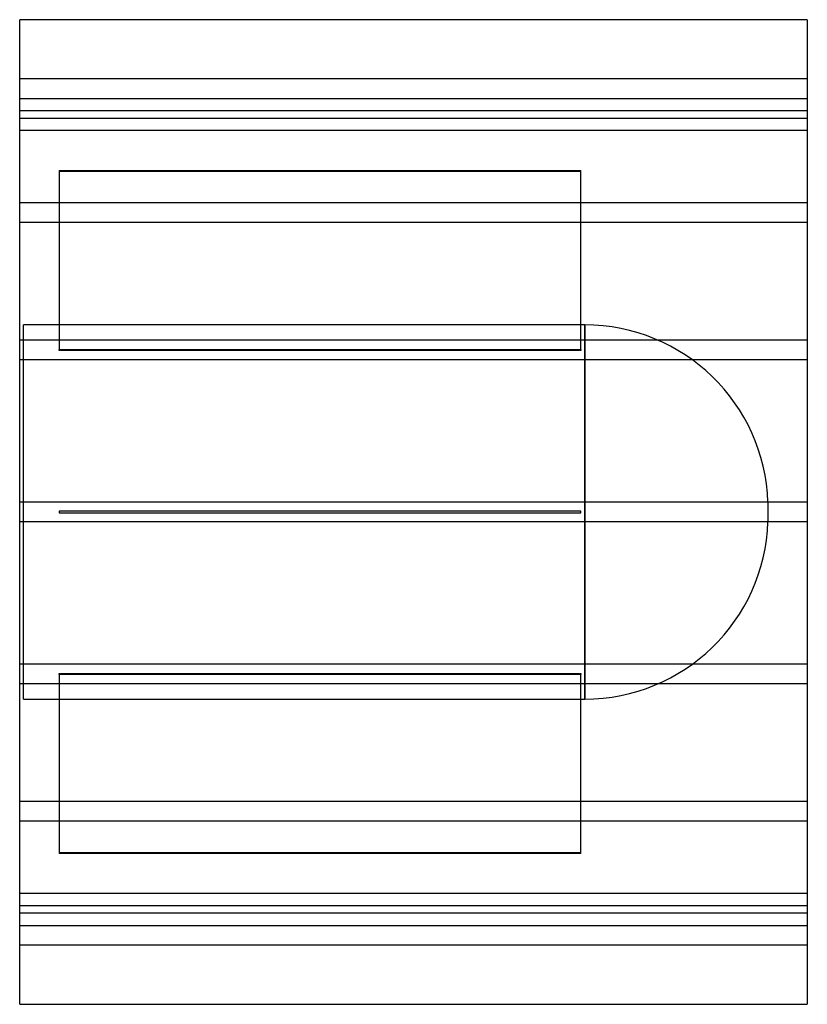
# Model space of a CAD drawing. Header units: millimetres. Extents: x -400 to 400, y -500 to 500.
import ezdxf

# ---------------------------------------------------------------- set-up
doc = ezdxf.new("R2010")
doc.units = ezdxf.units.MM
doc.layers.add('HIDDEN', color=7, linetype='Continuous')
doc.layers.add('THICK', color=7, linetype='Continuous')

msp = doc.modelspace()

# ---------------------------------------------------------------- linework, layer by layer
at = {"layer": 'HIDDEN'}
for p, q in [((400, 440), (-400, 440)), ((-400, 420), (400, 420)), ((400, 407.3), (-400, 407.3)), ((400, 407.3), (-400, 407.3)), ((-400, 400), (400, 400)), ((400, 387.3), (-400, 387.3)), ((400, 387.3), (-400, 387.3)), ((-360, 346.9), (170, 346.9)), ((-360, 346.9), (-360, 165)), ((170, 345.9), (-360, 345.9)), ((170, 165), (170, 346.9)), ((400, 314.1), (-400, 314.1)), ((400, 314.1), (-400, 314.1)), ((400, 294.1), (-400, 294.1)), ((400, 294.1), (-400, 294.1)), ((173.9, 190), (-396, 190)), ((-396, -190), (-396, 190)), ((173.9, 0), (173.9, 190)), ((173.9, 190), (173.9, -190)), ((400, 174.6), (-400, 174.6)), ((400, 174.6), (-400, 174.6)), ((-360, 165), (170, 165)), ((-360, 164), (-360, 165)), ((170, 164), (-360, 164)), ((170, 165), (170, 164)), ((400, 154.6), (-400, 154.6)), ((400, 154.6), (-400, 154.6)), ((400, 10), (-400, 10)), ((400, 10), (-400, 10)), ((-360, 1), (-360, 1)), ((-360, 1), (-360, -1)), ((170, 1), (-360, 1)), ((170, 1), (170, 1)), ((170, -1), (170, 1)), ((360, 9.9), (360, -9.9)), ((400, -10), (-400, -10)), ((-360, -1), (-360, -1)), ((-360, -1), (170, -1)), ((170, -1), (170, -1)), ((173.9, -190), (173.9, 0)), ((400, -10), (-400, -10)), ((400, -154.6), (-400, -154.6)), ((400, -154.6), (-400, -154.6)), ((-360, -165), (-360, -164)), ((-360, -164), (170, -164)), ((170, -165), (-360, -165)), ((-360, -165), (-360, -346.9)), ((170, -164), (170, -165)), ((170, -346.9), (170, -165)), ((400, -174.6), (-400, -174.6)), ((400, -174.6), (-400, -174.6)), ((-396, -190), (173.9, -190)), ((400, -294.1), (-400, -294.1)), ((400, -294.1), (-400, -294.1)), ((400, -314.1), (-400, -314.1)), ((400, -314.1), (-400, -314.1)), ((-360, -345.9), (170, -345.9)), ((170, -346.9), (-360, -346.9)), ((400, -387.3), (-400, -387.3)), ((400, -387.3), (-400, -387.3)), ((400, -400), (-400, -400)), ((400, -407.3), (-400, -407.3)), ((400, -407.3), (-400, -407.3)), ((-400, -420), (400, -420)), ((400, -440), (-400, -440))]:
    msp.add_line(p, q, dxfattribs=at)
for centre, start, end in [((173.9, 3.8), 1.8779, 90), ((173.9, -3.8), 270, 358.1221)]:
    msp.add_arc(centre, 186.2, start, end, dxfattribs=at)
at = {"layer": 'THICK'}
for p, q in [((400, 500), (-400, 500)), ((-400, -500), (-400, 500)), ((400, 500), (400, -500)), ((-400, -500), (400, -500))]:
    msp.add_line(p, q, dxfattribs=at)

doc.saveas('drawing.dxf')
